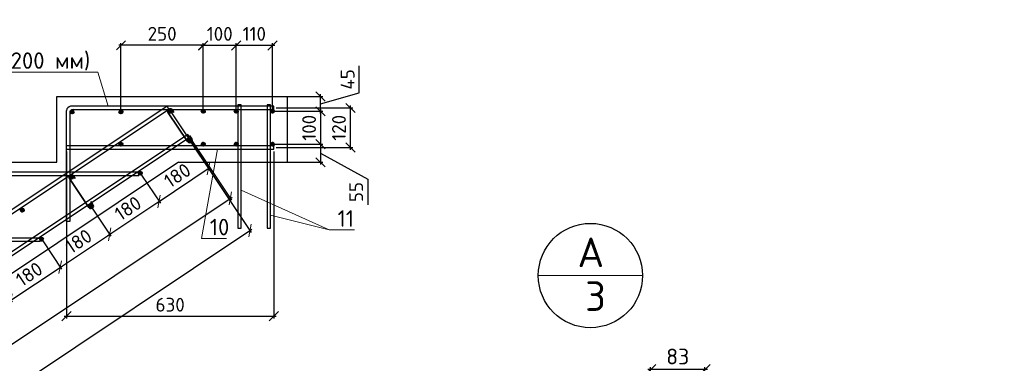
# Model space of a CAD drawing. Header units: millimetres. Extents: x 125896 to 2572636, y -120305 to 130347.
# Tile 31 of 256: x 318462 to 333416, y -102654 to -97436. Entities that reach past the tile are written whole.
import ezdxf

# ---------------------------------------------------------------- set-up
doc = ezdxf.new("R2010")
doc.units = ezdxf.units.MM
doc.linetypes.add('CENTER', pattern=[2, 1.25, -0.25, 0.25, -0.25])
for name, color, linetype, lineweight in [('Арматура', 152, 'Continuous', 40), ('ОСИ', 7, 'CENTER', 15), ('Основная 0.35', 200, 'Continuous', 35), ('Столовая Двери и окна', 7, 'Continuous', 15)]:
    doc.layers.add(name, color=color, linetype=linetype, lineweight=lineweight)
doc.layers.add('СПДС_Оси', color=7, linetype='Continuous')
doc.layers.add('Столовая - обозначения', color=7, linetype='Continuous')
doc.styles.get("Standard").update_dxf_attribs({"font": 'isocpeur.ttf'})
doc.styles.add('ГОСТ', font='isocpeur.ttf')
doc.dimstyles.new('Осевые', dxfattribs={"dimscale": 0.7, "dimtxt": 450, "dimasz": 400, "dimexe": 100, "dimexo": 100, "dimgap": 100, "dimtad": 1, "dimdec": 0, "dimzin": 0, "dimdsep": 46, "dimtxsty": 'Standard', "dimblk": 'OBLIQUE', "dimcen": 9, "dimdle": 100, "dimazin": 0, "dimtm": 1e-09, "dimtfac": 1, "dimtdec": 0, "dimtofl": 0, "dimtmove": 0, "dimatfit": 3, "dimfxl": 1, "dimtolj": 1, "dimtzin": 0, "dimarcsym": 0})

# ---------------------------------------------------------------- blocks, each defined once
blk = doc.blocks.new('_OBLIQUE')
at = {"color": 0, "linetype": 'ByBlock'}
blk.add_line((-0.5, -0.5), (0.5, 0.5), dxfattribs=at)
blk = doc.blocks.new('*D901')
at = {"layer": 'Defpoints', "color": 0, "linetype": 'ByBlock', "lineweight": 20, "ltscale": 13, "transparency": 16777216}
for p in [(321041, -99220, -900), (321661, -100149), (299149, -113814, -900)]:
    blk.add_point(p, dxfattribs=at)
at = {"layer": 'ОСИ', "color": 0, "linetype": 'ByBlock', "lineweight": -2, "ltscale": 13, "transparency": 16777216}
for p, q in [((321060, -99249), (321680, -100178)), ((299740, -114763), (321690, -100130)), ((299169, -113843), (299789, -114773))]:
    blk.add_line(p, q, dxfattribs=at)
at = {"layer": 'ОСИ', "color": 0, "linetype": 'ByBlock', "lineweight": -2, "ltscale": 13, "transparency": 16777216, "xscale": 140, "yscale": 140, "zscale": 140}
for p, rotation in [((321661, -100149), 33.69006752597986), ((299769, -114743), 213.6900675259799)]:
    blk.add_blockref('_OBLIQUE', p, dxfattribs=dict(at, rotation=rotation))
at = {"layer": 'ОСИ', "color": 0, "linetype": 'ByBlock', "ltscale": 13, "transparency": 16777216, "insert": (310618, -107301), "char_height": 210, "attachment_point": 5, "rotation": 33.6901}
blk.add_mtext('\\A1;5262', dxfattribs=at)
blk = doc.blocks.new('*D902')
at = {"layer": 'Defpoints', "color": 0, "linetype": 'ByBlock', "lineweight": 20, "ltscale": 13, "transparency": 16777216}
for p in [(320728, -98793, -996), (321959, -100638), (298171, -113831, -996)]:
    blk.add_point(p, dxfattribs=at)
at = {"layer": 'ОСИ', "color": 0, "linetype": 'ByBlock', "lineweight": -2, "ltscale": 13, "transparency": 16777216}
for p, q in [((320748, -98822), (321978, -100667)), ((299373, -115696), (321988, -100619)), ((298191, -113860), (299421, -115705))]:
    blk.add_line(p, q, dxfattribs=at)
at = {"layer": 'ОСИ', "color": 0, "linetype": 'ByBlock', "lineweight": -2, "ltscale": 13, "transparency": 16777216, "xscale": 140, "yscale": 140, "zscale": 140}
for p, rotation in [((321959, -100638), 33.69006752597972), ((299402, -115676), 213.6900675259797)]:
    blk.add_blockref('_OBLIQUE', p, dxfattribs=dict(at, rotation=rotation))
at = {"layer": 'ОСИ', "color": 0, "linetype": 'ByBlock', "ltscale": 13, "transparency": 16777216, "insert": (310583, -108012), "char_height": 210, "attachment_point": 5, "rotation": 33.6901}
blk.add_mtext('\\A1;5422', dxfattribs=at)
blk = doc.blocks.new('*D872')
at = {"layer": 'Defpoints', "color": 0, "linetype": 'ByBlock', "lineweight": 20, "ltscale": 13, "transparency": 16777216}
for p in [(318793, -100767, 96), (319078, -101195), (318043, -101267, 96)]:
    blk.add_point(p, dxfattribs=at)
at = {"layer": 'ОСИ', "color": 0, "linetype": 'ByBlock', "lineweight": -2, "ltscale": 13, "transparency": 16777216}
for p, q in [((318812, -100796), (319098, -101224)), ((318299, -101715), (319107, -101176)), ((318062, -101296), (318348, -101724))]:
    blk.add_line(p, q, dxfattribs=at)
at = {"layer": 'ОСИ', "color": 0, "linetype": 'ByBlock', "lineweight": -2, "ltscale": 13, "transparency": 16777216, "xscale": 140, "yscale": 140, "zscale": 140}
for p, rotation in [((319078, -101195), 33.69006752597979), ((318328, -101695), 213.6900675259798)]:
    blk.add_blockref('_OBLIQUE', p, dxfattribs=dict(at, rotation=rotation))
at = {"layer": 'ОСИ', "color": 0, "linetype": 'ByBlock', "ltscale": 13, "transparency": 16777216, "insert": (318606, -101300), "char_height": 210, "attachment_point": 5, "rotation": 33.6901}
blk.add_mtext('\\A1;180', dxfattribs=at)
blk = doc.blocks.new('*D873')
at = {"layer": 'Defpoints', "color": 0, "linetype": 'ByBlock', "lineweight": 20, "ltscale": 13, "transparency": 16777216}
for p in [(319543, -100267, 96), (318793, -100767, 96), (319828, -100695)]:
    blk.add_point(p, dxfattribs=at)
at = {"layer": 'ОСИ', "color": 0, "linetype": 'ByBlock', "lineweight": -2, "ltscale": 13, "transparency": 16777216}
for p, q in [((319562, -100296), (319848, -100724)), ((319049, -101215), (319857, -100676)), ((318812, -100796), (319098, -101224))]:
    blk.add_line(p, q, dxfattribs=at)
at = {"layer": 'ОСИ', "color": 0, "linetype": 'ByBlock', "lineweight": -2, "ltscale": 13, "transparency": 16777216, "xscale": 140, "yscale": 140, "zscale": 140}
for p, rotation in [((319828, -100695), 33.69006752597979), ((319078, -101195), 213.6900675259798)]:
    blk.add_blockref('_OBLIQUE', p, dxfattribs=dict(at, rotation=rotation))
at = {"layer": 'ОСИ', "color": 0, "linetype": 'ByBlock', "ltscale": 13, "transparency": 16777216, "insert": (319356, -100800), "char_height": 210, "attachment_point": 5, "rotation": 33.6901}
blk.add_mtext('\\A1;180', dxfattribs=at)
blk = doc.blocks.new('*D874')
at = {"layer": 'Defpoints', "color": 0, "linetype": 'ByBlock', "lineweight": 20, "ltscale": 13, "transparency": 16777216}
for p in [(320293, -99767, 96), (320578, -100195), (319543, -100267, 96)]:
    blk.add_point(p, dxfattribs=at)
at = {"layer": 'ОСИ', "color": 0, "linetype": 'ByBlock', "lineweight": -2, "ltscale": 13, "transparency": 16777216}
for p, q in [((320312, -99796), (320598, -100224)), ((319799, -100715), (320607, -100176)), ((319562, -100296), (319848, -100724))]:
    blk.add_line(p, q, dxfattribs=at)
at = {"layer": 'ОСИ', "color": 0, "linetype": 'ByBlock', "lineweight": -2, "ltscale": 13, "transparency": 16777216, "xscale": 140, "yscale": 140, "zscale": 140}
for p, rotation in [((320578, -100195), 33.69006752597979), ((319828, -100695), 213.6900675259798)]:
    blk.add_blockref('_OBLIQUE', p, dxfattribs=dict(at, rotation=rotation))
at = {"layer": 'ОСИ', "color": 0, "linetype": 'ByBlock', "ltscale": 13, "transparency": 16777216, "insert": (320106, -100300), "char_height": 210, "attachment_point": 5, "rotation": 33.6901}
blk.add_mtext('\\A1;180', dxfattribs=at)
blk = doc.blocks.new('*D875')
at = {"layer": 'Defpoints', "color": 0, "linetype": 'ByBlock', "lineweight": 20, "ltscale": 13, "transparency": 16777216}
for p in [(321043, -99267, 96), (321328, -99695), (320293, -99767, 96)]:
    blk.add_point(p, dxfattribs=at)
at = {"layer": 'ОСИ', "color": 0, "linetype": 'ByBlock', "lineweight": -2, "ltscale": 13, "transparency": 16777216}
for p, q in [((321062, -99296), (321348, -99724)), ((320549, -100215), (321357, -99676)), ((320312, -99796), (320598, -100224))]:
    blk.add_line(p, q, dxfattribs=at)
at = {"layer": 'ОСИ', "color": 0, "linetype": 'ByBlock', "lineweight": -2, "ltscale": 13, "transparency": 16777216, "xscale": 140, "yscale": 140, "zscale": 140}
for p, rotation in [((321328, -99695), 33.69006752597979), ((320578, -100195), 213.6900675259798)]:
    blk.add_blockref('_OBLIQUE', p, dxfattribs=dict(at, rotation=rotation))
at = {"layer": 'ОСИ', "color": 0, "linetype": 'ByBlock', "ltscale": 13, "transparency": 16777216, "insert": (320856, -99800), "char_height": 210, "attachment_point": 5, "rotation": 33.6901}
blk.add_mtext('\\A1;180', dxfattribs=at)
blk = doc.blocks.new('*D891')
at = {"layer": 'Defpoints', "color": 0, "linetype": 'ByBlock', "lineweight": 20, "ltscale": 13, "transparency": 16777216}
for p in [(322300, -98827), (322300, -99327), (323032, -99327)]:
    blk.add_point(p, dxfattribs=at)
at = {"layer": 'ОСИ', "color": 0, "linetype": 'ByBlock', "lineweight": -2, "ltscale": 13, "transparency": 16777216}
for p, q in [((322335, -98827), (323067, -98827)), ((323032, -98792), (323032, -99362)), ((322335, -99327), (323067, -99327))]:
    blk.add_line(p, q, dxfattribs=at)
at = {"layer": 'ОСИ', "color": 0, "linetype": 'ByBlock', "lineweight": -2, "ltscale": 13, "transparency": 16777216, "xscale": 140, "yscale": 140, "zscale": 140}
for p, rotation in [((323032, -98827), 90), ((323032, -99327), 270)]:
    blk.add_blockref('_OBLIQUE', p, dxfattribs=dict(at, rotation=rotation))
at = {"layer": 'ОСИ', "color": 0, "linetype": 'ByBlock', "ltscale": 13, "transparency": 16777216, "insert": (322857, -99077), "char_height": 210, "attachment_point": 5, "rotation": 90}
blk.add_mtext('\\A1;100', dxfattribs=at)
blk = doc.blocks.new('*D847')
at = {"layer": 'Defpoints', "color": 0, "linetype": 'ByBlock', "lineweight": 20, "ltscale": 13, "transparency": 16777216}
for p in [(322300, -98601), (323032, -98601), (322300, -98827)]:
    blk.add_point(p, dxfattribs=at)
at = {"layer": 'ОСИ', "color": 0, "linetype": 'ByBlock', "lineweight": -2, "ltscale": 13, "transparency": 16777216}
for p, q in [((323617, -98548), (323617, -98135)), ((323032, -98714), (323617, -98548)), ((322335, -98601), (323067, -98601)), ((323032, -98862), (323032, -98566)), ((322335, -98827), (323067, -98827))]:
    blk.add_line(p, q, dxfattribs=at)
at = {"layer": 'ОСИ', "color": 0, "linetype": 'ByBlock', "lineweight": -2, "ltscale": 13, "transparency": 16777216, "xscale": 140, "yscale": 140, "zscale": 140}
for p, rotation in [((323032, -98601), 90), ((323032, -98827), 270)]:
    blk.add_blockref('_OBLIQUE', p, dxfattribs=dict(at, rotation=rotation))
at = {"layer": 'ОСИ', "color": 0, "linetype": 'ByBlock', "ltscale": 13, "transparency": 16777216, "insert": (323442, -98342), "char_height": 210, "attachment_point": 5, "rotation": 90}
blk.add_mtext('\\A1;45', dxfattribs=at)
blk = doc.blocks.new('*D848')
at = {"layer": 'Defpoints', "color": 0, "linetype": 'ByBlock', "lineweight": 20, "ltscale": 13, "transparency": 16777216}
for p in [(322300, -99327), (322300, -99601), (323032, -99601)]:
    blk.add_point(p, dxfattribs=at)
at = {"layer": 'ОСИ', "color": 0, "linetype": 'ByBlock', "lineweight": -2, "ltscale": 13, "transparency": 16777216}
for p, q in [((323032, -99292), (323032, -99636)), ((322335, -99327), (323067, -99327)), ((323032, -99464), (323747, -99857)), ((322335, -99601), (323067, -99601)), ((323747, -99857), (323747, -100249))]:
    blk.add_line(p, q, dxfattribs=at)
at = {"layer": 'ОСИ', "color": 0, "linetype": 'ByBlock', "lineweight": -2, "ltscale": 13, "transparency": 16777216, "xscale": 140, "yscale": 140, "zscale": 140}
for p, rotation in [((323032, -99327), 90), ((323032, -99601), 270)]:
    blk.add_blockref('_OBLIQUE', p, dxfattribs=dict(at, rotation=rotation))
at = {"layer": 'ОСИ', "color": 0, "linetype": 'ByBlock', "ltscale": 13, "transparency": 16777216, "insert": (323572, -100053), "char_height": 210, "attachment_point": 5, "rotation": 90}
blk.add_mtext('\\A1;55', dxfattribs=at)
blk = doc.blocks.new('*D892')
at = {"layer": 'Defpoints', "color": 0, "linetype": 'ByBlock', "lineweight": 20, "ltscale": 13, "transparency": 16777216}
for p in [(322324, -98776), (323486, -98776), (322321, -99377)]:
    blk.add_point(p, dxfattribs=at)
at = {"layer": 'ОСИ', "color": 0, "linetype": 'ByBlock', "lineweight": -2, "ltscale": 13, "transparency": 16777216}
for p, q in [((322359, -98776), (323521, -98776)), ((323486, -99412), (323486, -98741)), ((322356, -99377), (323521, -99377))]:
    blk.add_line(p, q, dxfattribs=at)
at = {"layer": 'ОСИ', "color": 0, "linetype": 'ByBlock', "lineweight": -2, "ltscale": 13, "transparency": 16777216, "xscale": 140, "yscale": 140, "zscale": 140}
for p, rotation in [((323486, -98776), 90), ((323486, -99377), 270)]:
    blk.add_blockref('_OBLIQUE', p, dxfattribs=dict(at, rotation=rotation))
at = {"layer": 'ОСИ', "color": 0, "linetype": 'ByBlock', "ltscale": 13, "transparency": 16777216, "insert": (323311, -99077), "char_height": 210, "attachment_point": 5, "rotation": 90}
blk.add_mtext('\\A1;120', dxfattribs=at)
blk = doc.blocks.new('*D893')
at = {"layer": 'Defpoints', "color": 0, "linetype": 'ByBlock', "lineweight": 20, "ltscale": 13, "transparency": 16777216}
for p in [(321750, -97826), (321750, -98827), (322300, -98827)]:
    blk.add_point(p, dxfattribs=at)
at = {"layer": 'ОСИ', "color": 0, "linetype": 'ByBlock', "lineweight": -2, "ltscale": 13, "transparency": 16777216}
for p, q in [((321750, -98792), (321750, -97791)), ((322300, -98792), (322300, -97791)), ((322335, -97826), (321715, -97826))]:
    blk.add_line(p, q, dxfattribs=at)
at = {"layer": 'ОСИ', "color": 0, "linetype": 'ByBlock', "lineweight": -2, "ltscale": 13, "transparency": 16777216, "xscale": 140, "yscale": 140, "zscale": 140, "rotation": 180}
blk.add_blockref('_OBLIQUE', (321750, -97826), dxfattribs=at)
at = {"layer": 'ОСИ', "color": 0, "linetype": 'ByBlock', "lineweight": -2, "ltscale": 13, "transparency": 16777216, "xscale": 140, "yscale": 140, "zscale": 140}
blk.add_blockref('_OBLIQUE', (322300, -97826), dxfattribs=at)
at = {"layer": 'ОСИ', "color": 0, "linetype": 'ByBlock', "ltscale": 13, "transparency": 16777216, "insert": (322025, -97651), "char_height": 210, "attachment_point": 5}
blk.add_mtext('\\A1;110', dxfattribs=at)
blk = doc.blocks.new('*D894')
at = {"layer": 'Defpoints', "color": 0, "linetype": 'ByBlock', "lineweight": 20, "ltscale": 13, "transparency": 16777216}
for p in [(321250, -97826), (321250, -98827), (321750, -98827)]:
    blk.add_point(p, dxfattribs=at)
at = {"layer": 'ОСИ', "color": 0, "linetype": 'ByBlock', "lineweight": -2, "ltscale": 13, "transparency": 16777216}
for p, q in [((321250, -98792), (321250, -97791)), ((321750, -98792), (321750, -97791)), ((321785, -97826), (321215, -97826))]:
    blk.add_line(p, q, dxfattribs=at)
at = {"layer": 'ОСИ', "color": 0, "linetype": 'ByBlock', "lineweight": -2, "ltscale": 13, "transparency": 16777216, "xscale": 140, "yscale": 140, "zscale": 140, "rotation": 180}
blk.add_blockref('_OBLIQUE', (321250, -97826), dxfattribs=at)
at = {"layer": 'ОСИ', "color": 0, "linetype": 'ByBlock', "lineweight": -2, "ltscale": 13, "transparency": 16777216, "xscale": 140, "yscale": 140, "zscale": 140}
blk.add_blockref('_OBLIQUE', (321750, -97826), dxfattribs=at)
at = {"layer": 'ОСИ', "color": 0, "linetype": 'ByBlock', "ltscale": 13, "transparency": 16777216, "insert": (321500, -97651), "char_height": 210, "attachment_point": 5}
blk.add_mtext('\\A1;100', dxfattribs=at)
blk = doc.blocks.new('*D849')
at = {"layer": 'Defpoints', "color": 0, "linetype": 'ByBlock', "lineweight": 20, "ltscale": 13, "transparency": 16777216}
for p in [(320000, -97825), (320000, -98836), (321250, -98827)]:
    blk.add_point(p, dxfattribs=at)
at = {"layer": 'ОСИ', "color": 0, "linetype": 'ByBlock', "lineweight": -2, "ltscale": 13, "transparency": 16777216}
for p, q in [((320000, -98801), (320000, -97790)), ((321250, -98792), (321250, -97790)), ((321285, -97825), (319965, -97825))]:
    blk.add_line(p, q, dxfattribs=at)
at = {"layer": 'ОСИ', "color": 0, "linetype": 'ByBlock', "lineweight": -2, "ltscale": 13, "transparency": 16777216, "xscale": 140, "yscale": 140, "zscale": 140, "rotation": 180}
blk.add_blockref('_OBLIQUE', (320000, -97825), dxfattribs=at)
at = {"layer": 'ОСИ', "color": 0, "linetype": 'ByBlock', "lineweight": -2, "ltscale": 13, "transparency": 16777216, "xscale": 140, "yscale": 140, "zscale": 140}
blk.add_blockref('_OBLIQUE', (321250, -97825), dxfattribs=at)
at = {"layer": 'ОСИ', "color": 0, "linetype": 'ByBlock', "ltscale": 13, "transparency": 16777216, "insert": (320625, -97650), "char_height": 210, "attachment_point": 5}
blk.add_mtext('\\A1;250', dxfattribs=at)
blk = doc.blocks.new('*D895')
at = {"layer": 'Defpoints', "color": 0, "linetype": 'ByBlock', "lineweight": 20, "ltscale": 13, "transparency": 16777216}
for p in [(319174, -99402), (322321, -99402), (322321, -101939)]:
    blk.add_point(p, dxfattribs=at)
at = {"layer": 'ОСИ', "color": 0, "linetype": 'ByBlock', "lineweight": -2, "ltscale": 13, "transparency": 16777216}
for p, q in [((319174, -99437), (319174, -101974)), ((322321, -99437), (322321, -101974)), ((319139, -101939), (322356, -101939))]:
    blk.add_line(p, q, dxfattribs=at)
at = {"layer": 'ОСИ', "color": 0, "linetype": 'ByBlock', "lineweight": -2, "ltscale": 13, "transparency": 16777216, "xscale": 140, "yscale": 140, "zscale": 140, "rotation": 180}
blk.add_blockref('_OBLIQUE', (319174, -101939), dxfattribs=at)
at = {"layer": 'ОСИ', "color": 0, "linetype": 'ByBlock', "lineweight": -2, "ltscale": 13, "transparency": 16777216, "xscale": 140, "yscale": 140, "zscale": 140}
blk.add_blockref('_OBLIQUE', (322321, -101939), dxfattribs=at)
at = {"layer": 'ОСИ', "color": 0, "linetype": 'ByBlock', "ltscale": 13, "transparency": 16777216, "insert": (320747, -101764), "char_height": 210, "attachment_point": 5}
blk.add_mtext('\\A1;630', dxfattribs=at)
blk = doc.blocks.new('*D920')
at = {"layer": 'Defpoints', "color": 0, "linetype": 'ByBlock', "lineweight": 20, "ltscale": 13, "transparency": 16777216}
for p in [(328044, -102750), (328044, -103598), (328869, -103598, 3600)]:
    blk.add_point(p, dxfattribs=at)
at = {"layer": 'ОСИ', "color": 0, "linetype": 'ByBlock', "lineweight": -2, "ltscale": 13, "transparency": 16777216}
for p, q in [((328044, -103558), (328044, -102710)), ((328869, -103558), (328869, -102710)), ((328909, -102750), (328004, -102750))]:
    blk.add_line(p, q, dxfattribs=at)
at = {"layer": 'ОСИ', "color": 0, "linetype": 'ByBlock', "lineweight": -2, "ltscale": 13, "transparency": 16777216, "xscale": 160, "yscale": 160, "zscale": 160, "rotation": 180}
blk.add_blockref('_OBLIQUE', (328044, -102750), dxfattribs=at)
at = {"layer": 'ОСИ', "color": 0, "linetype": 'ByBlock', "lineweight": -2, "ltscale": 13, "transparency": 16777216, "xscale": 160, "yscale": 160, "zscale": 160}
blk.add_blockref('_OBLIQUE', (328869, -102750), dxfattribs=at)
at = {"layer": 'ОСИ', "color": 0, "linetype": 'ByBlock', "ltscale": 13, "transparency": 16777216, "insert": (328456, -102550), "char_height": 240, "attachment_point": 5}
blk.add_mtext('\\A1;83', dxfattribs=at)

msp = doc.modelspace()

# ---------------------------------------------------------------- hatches: boundary and pattern name
at = {"layer": 'Арматура'}
h = msp.add_hatch(color=256, dxfattribs=at)
edge = h.paths.add_edge_path()
edge.add_arc((319258.6, -98836.3), 25, 0, 360)
h = msp.add_hatch(color=256, dxfattribs=at)
edge = h.paths.add_edge_path()
edge.add_arc((319999.8, -98836.3), 25, 0, 360)
h = msp.add_hatch(color=256, dxfattribs=at)
edge = h.paths.add_edge_path()
edge.add_arc((320749.8, -98827.5), 25, 0, 360)
h = msp.add_hatch(color=256, dxfattribs=at)
edge = h.paths.add_edge_path()
edge.add_arc((321249.8, -98827.5), 25, 0, 360)
h = msp.add_hatch(color=256, dxfattribs=at)
edge = h.paths.add_edge_path()
edge.add_arc((321749.8, -98827.5), 25, 0, 360)
h = msp.add_hatch(color=256, dxfattribs=at)
edge = h.paths.add_edge_path()
edge.add_arc((322299.8, -98827.5), 25, 0, 360)
h = msp.add_hatch(color=256, dxfattribs=at)
edge = h.paths.add_edge_path()
edge.add_arc((321042.9, -99267.1), 25, 0, 360)
h = msp.add_hatch(color=256, dxfattribs=at)
edge = h.paths.add_edge_path()
edge.add_arc((319999.8, -99327.5), 25, 0, 360)
h = msp.add_hatch(color=256, dxfattribs=at)
edge = h.paths.add_edge_path()
edge.add_arc((321249.8, -99327.5), 25, 0, 360)
h = msp.add_hatch(color=256, dxfattribs=at)
edge = h.paths.add_edge_path()
edge.add_arc((321749.8, -99327.5), 25, 0, 360)
h = msp.add_hatch(color=256, dxfattribs=at)
edge = h.paths.add_edge_path()
edge.add_arc((322299.8, -99327.5), 25, 0, 360)
h = msp.add_hatch(color=256, dxfattribs=at)
edge = h.paths.add_edge_path()
edge.add_arc((320292.9, -99767.1), 25, 0, 360)
h = msp.add_hatch(color=256, dxfattribs=at)
edge = h.paths.add_edge_path()
edge.add_arc((319249.8, -99827.5), 25, 0, 360)
h = msp.add_hatch(color=256, dxfattribs=at)
edge = h.paths.add_edge_path()
edge.add_arc((318499.8, -100327.5), 25, 0, 360)
h = msp.add_hatch(color=256, dxfattribs=at)
edge = h.paths.add_edge_path()
edge.add_arc((319542.9, -100267.1), 25, 0, 360)
h = msp.add_hatch(color=256, dxfattribs=at)
edge = h.paths.add_edge_path()
edge.add_arc((318792.9, -100767.1), 25, 0, 360)

# ---------------------------------------------------------------- linework, layer by layer
for centre in [(319258.6, -98836.3), (319999.8, -98836.3), (320749.8, -98827.5), (321249.8, -98827.5), (321749.8, -98827.5), (322299.8, -98827.5), (321042.9, -99267.1, 95.9), (319999.8, -99327.5), (321249.8, -99327.5), (321749.8, -99327.5), (322299.8, -99327.5), (320292.9, -99767.1, 95.9), (319249.8, -99827.5), (318499.8, -100327.5), (319542.9, -100267.1, 95.9), (318792.9, -100767.1, 95.9)]:
    msp.add_circle(centre, 25, dxfattribs=at)
at = {"layer": 'Основная 0.35'}
for p, q in [((321011.2, -99287.2, 95.9), (320718.1, -98847.6)), ((320781.4, -98807.4), (320805.2, -98844.9)), ((321074.5, -99247, 95.9), (321041.2, -99194.5, 95.9)), ((319511.2, -100287.2, 95.9), (319218.1, -99847.6)), ((319281.4, -99807.4), (319305.2, -99844.9)), ((319574.5, -100247, 95.9), (319541.2, -100194.5, 95.9))]:
    msp.add_line(p, q, dxfattribs=at)
for centre, start, end in [((320749.8, -98827.5), 32.40892, 212.40892), ((321042.9, -99267.1, 95.9), 212.40892, 32.40892), ((319249.8, -99827.5), 32.40892, 212.40892), ((319542.9, -100267.1, 95.9), 212.40892, 32.40892)]:
    msp.add_arc(centre, 37.5, start, end, dxfattribs=at)
at = {"layer": 'СПДС_Оси', "linetype": 'Continuous', "lineweight": 25, "ltscale": 150}
msp.add_circle((327130.2, -101320.8), 792.1, dxfattribs=at)
at = {"layer": 'Столовая Двери и окна', "color": 18, "lineweight": 20, "true_color": 0x000000}
for p, q in [((317040.7, -98230.1), (319648.3, -98230.1)), ((319805, -98751.3), (319648.3, -98230.1)), ((321220.9, -100757.7), (321463.8, -99402.5)), ((321823.6, -100023.9), (323161.1, -100627.7)), ((322272.5, -100402.1), (323161.1, -100627.7)), ((323161.1, -100627.7), (323544.8, -100627.7)), ((321220.9, -100757.7), (321604.7, -100757.7)), ((326338.1, -101320.8), (327922.3, -101320.8))]:
    msp.add_line(p, q, dxfattribs=at)
at = {"layer": 'Столовая Двери и окна', "color": 18, "lineweight": 30, "true_color": 0x000000}
for p, q in [((322523.6, -98601.3), (322523.6, -99601.3)), ((320873.6, -99601.3, -1170), (299273.6, -114001.3, -900)), ((320873.6, -99601.3, -1170), (322523.6, -99601.3))]:
    msp.add_line(p, q, dxfattribs=at)
msp.add_lwpolyline([(317523.6, -99601.3), (319023.6, -99601.3), (319023.6, -98601.3), (320523.6, -98601.3), (320523.6, -98601.3), (322523.6, -98601.3)], dxfattribs=at)
at = {"layer": 'Столовая Двери и окна', "color": 146, "lineweight": 30, "true_color": 0x105689}
for points, elevation in [([(320728.2, -98792.8), (320700.5, -98751.2), (298143.6, -113789.1), (298171.3, -113830.7)], -995.9), ([(321040.7, -99219.5), (321013, -99177.9), (299121.7, -113772.1), (299149.5, -113813.7)], -900)]:
    msp.add_lwpolyline(points, close=True, dxfattribs=dict(at, elevation=elevation))
for points in [[(319223.6, -98843.3), (319223.6, -100501.3), (319173.6, -100501.3), (319173.6, -98813.7)], [(319268.1, -98801.3), (322323.6, -98801.3), (322323.6, -98751.3), (319233.7, -98751.3), (319233.7, -98751.3), (319233.7, -98751.3)], [(319173.6, -99402.5), (322321.2, -99402.5), (322321.2, -99352.5), (319173.6, -99352.5)], [(317768.1, -99801.3), (320273.6, -99801.3), (320273.6, -99751.3), (317733.7, -99751.3), (317733.7, -99751.3), (317733.7, -99751.3)], [(316268.1, -100801.3), (318773.6, -100801.3), (318773.6, -100751.3), (316233.7, -100751.3), (316233.7, -100751.3), (316233.7, -100751.3)]]:
    msp.add_lwpolyline(points, dxfattribs=at)
at = {"layer": 'Столовая Двери и окна', "color": 5, "lineweight": 30}
for points in [[(321823.6, -98726.3), (321773.6, -98726.3), (321773.6, -100601.3), (321823.6, -100601.3)], [(322272.5, -98726.3), (322222.5, -98726.3), (322222.5, -100601.3), (322272.5, -100601.3)]]:
    msp.add_lwpolyline(points, close=True, dxfattribs=at)
at = {"layer": 'Столовая Двери и окна', "color": 146, "lineweight": 30, "true_color": 0x105689}
for centre, radius, start, end in [((319242.1, -98819.6), 68.8, 97.03929, 175.07833), ((319269.7, -98847.5), 46.3, 86.19482, 184.74031)]:
    msp.add_arc(centre, radius, start, end, dxfattribs=at)

# ---------------------------------------------------------------- texts
at = {"insert": (226281.3, -87218.1), "char_height": 250, "attachment_point": 1, "style": 'ГОСТ'}
msp.add_mtext_dynamic_manual_height_columns('\\A1;\\pi9384.38;{\\H1.5152x;\\P\\pi1250;Общие указания\\P\\pi250;}1.^IРабочая документация разработана в соответствии с заданием на проектирование, требованиями действующих технических регламентов, стандартов, сводов правил и других документов, содержащих установленные требования.\\P2.^IРабочая документация выполнена в соответствии со следующими нормативными и техническими документами:\\P-^IСП 20.13330.2016 "Нагрузки и Воздействия";\\P-^IСП 63.13330.2012 "Бетонные и железобетонные конструкции. Основные положения";\\P-^IСП 22.13330.2016 "Основания зданий и сооружений";\\P-^IСП 45.13330.2012 "Земляные сооружения, основания и фундаменты".\\P3.   За относительную отметку 0,000 принята отметка чистого пола первого этажа.\\P4.^IПеречень видов работ, для которых необходимо составлять акты освидетельствования скрытых работ:\\P-^Iармирование конструкций;\\P-^Iосвидетельствование опалубки перед бетонированием;\\P-^Iвыполнение сварочных работ;\\P-^Iотбор контрольных проб бетона;\\P-^Iсоответствие законченных железобетонных конструкций проекту с отображением качества работ;\\P-^Iустройство монолитных конструкций, выполняемых в зимнее время;  \\P\\pi0;  -    устройство гидроизоляции;\\P\\pi250;-^Iуплотнение грунтов и обратную засыпку.\\PЗапрещается выполнение последующих работ при отсутствии актов освидетельствования предшествующих скрытых работ во всех случаях.\\P\\pi0;        5. Проект рассчитан на производство работ в период положительных температур. В случае выполнения работ при отрицательных температурах необходимо выполнять требования СНиП часть 3 по производству работ и ППР.\\P        6. При минимальной температуре воздуха до минус 15°С допускается: выдерживание бетона в конструкции методом термоса, при предварительном разогреве бетонной смеси, форсированный электроразогрев бетона в конструкции с повторным уплотнением.\\P\\pi250;При минимальной температуре воздуха до минус 25°С допускается: обогрев бетона в греющей опалубке с помощью низкотемпературных электронагревателей, электродный сквозной прогрев бетона, электрообогрев с помощью греющего провода.\\P\\pi0;7. При отрицательной температуре воздуха уплотнение грунта обратной засыпки в траншеях должно \\Pосуществляться до достижения коэффициента уплотнения 0,98. \\PВремя уплотнения грунта в зависимости от температуры воздуха: \\P\\pi250;-^Iпри t{\\H0.7x;\\So^ ;}-5, 90-120 минут; при t{\\H0.7x;\\So^ ;\\H1.42857x;-10, 60-90 минут; }при t{\\H0.7x;\\So^ ;\\H1.42857x;-20, 40-60 минут; }при t{\\H0.7x;\\So^ ;\\H1.42857x;-30, 20-30 минут;\\P\\pi0;Работы по выполнению насыпей и обратных засыпок при отрицательных температурах должны производить с учетом следующих требований:\\P\\pi250;-^Iподготовку поверхности (основания) насыпи и обратных засыпок следует выполнять с полным удалением снега, льда, промерзшего слоя слабого и пучинистого грунта на всю его глубину;\\P-^Iотсыпку в насыпь и обратные засыпки грунтов необходимо производить при их природной влажности и в талом состоянии с содержанием комьев мерзлого грунта, не превышающим требований, приведенных в приложении М СП 45.13330.2017. Свод правил. Земляные сооружения, основания и фундаменты., и, как правило, на не промерзшие ранее отсыпанные и уплотненные слои. В отдельных случаях при согласовании с автором проекта допускается грунты отсыпать на непучинистые грунты, промерзшие на глубину не более 15 см;\\P-^Iпри пониженной влажности отсыпанных грунтов для их уплотнения следует применять более тяжелое грунтоуплотняющее оборудование; \\P-^Iработы по отсыпке и уплотнению каждого слоя должны выполнять в течение одной рабочей смены; - при выполнении насыпей из глинистых грунтов при обильном снеговыпадении все работы должны быть прекращены; - перерывы в работах по выполнению насыпей и обратных засыпок допускаются только при условиях, что за время перерыва глубина промерзания ранее уплотненных пучинистых грунтов не превысит 15 см или на время перерыва ранее уплотненные грунты утепляются специальными средствами (например, маловлажным рыхлым грунтом, который в последующем удаляется); - все работы по отсыпке грунтов и их уплотнению выполняют с повышенной интенсивностью.}', width=20474.372, gutter_width=5800, heights=[24436.9], dxfattribs=at)
at = {"layer": 'СПДС_Оси', "linetype": 'Continuous', "lineweight": 25, "ltscale": 150, "char_height": 450, "width": 393.421, "attachment_point": 1}
for s, insert in [('А', (326934, -100743)), ('3', (327049, -101409))]:
    msp.add_mtext(s, dxfattribs=dict(at, insert=insert))
at = {"layer": 'Столовая - обозначения', "lineweight": 25}
for s, p in [('8 (шаг 200 мм)', (317168.9, -98181.7)), ('11', (323289.3, -100579.4)), ('10', (321349.1, -100709.4))]:
    msp.add_text(s, height=250, dxfattribs=at).set_placement(p)

# ---------------------------------------------------------------- dimensions: what is measured, and where the dimension line sits
at = {"layer": 'ОСИ', "linetype": 'ByBlock', "ltscale": 13}
for base, p1, p2, override, picture, middle in [((319999.8, -97825.3), (321249.8, -98827.5), (319999.8, -98836.3), {"dimtxt": 300, "dimasz": 200, "dimexe": 50, "dimexo": 50, "dimlfac": 0.2, "dimdle": 50, "dimtmove": 1}, '*D849', (320624.8, -97650.3)), ((321249.8, -97825.5), (321749.8, -98827.5), (321249.8, -98827.5), {"dimtxt": 300, "dimasz": 200, "dimexe": 50, "dimexo": 50, "dimlfac": 0.2, "dimdle": 50, "dimtmove": 1}, '*D894', (321499.8, -97650.5)), ((321749.8, -97825.5), (322299.8, -98827.5), (321749.8, -98827.5), {"dimtxt": 300, "dimasz": 200, "dimexe": 50, "dimexo": 50, "dimlfac": 0.2, "dimdle": 50, "dimtmove": 1}, '*D893', (322024.8, -97650.5)), ((322321.2, -101938.8), (319173.6, -99402.5), (322321.2, -99402.5), {"dimtxt": 300, "dimasz": 200, "dimexe": 50, "dimexo": 50, "dimlfac": 0.2, "dimdle": 50, "dimtmove": 1}, '*D895', (320747.4, -101763.8)), ((328043.7738247, -102749.7553177), (328868.7738247, -103598.2761485, 3599.99997), (328043.7738247, -103598.2761485), {"dimscale": 0.8, "dimtxt": 300, "dimasz": 200, "dimexe": 50, "dimexo": 50, "dimlfac": 0.1, "dimdle": 50, "dimtmove": 1}, '*D920', (328456.2738247, -102549.7553177))]:
    dim = msp.add_linear_dim(base=base, p1=p1, p2=p2, dimstyle='Осевые', override=override, dxfattribs=at)
    dim.commit()
    dim.dimension.update_dxf_attribs({"geometry": picture, "text_midpoint": middle})
for base, p1, p2, picture, middle in [((323032.3, -98601.3), (322299.8, -98827.5), (322299.8, -98601.3), '*D847', (323616.9, -98478.4)), ((323032.1, -99601.3), (322299.8, -99327.5), (322299.8, -99601.3), '*D848', (323746.9, -99927))]:
    dim = msp.add_linear_dim(base=base, p1=p1, p2=p2, angle=90, dimstyle='Осевые', override={"dimtxt": 300, "dimasz": 200, "dimexe": 50, "dimexo": 50, "dimlfac": 0.2, "dimdle": 50, "dimtmove": 1}, dxfattribs=at)
    dim.commit()
    dim.dimension.update_dxf_attribs({"geometry": picture, "text_midpoint": middle, "dimtype": 160})
for p1, p2, distance, picture, middle in [((298171.3, -113830.7, -995.9), (320728.2, -98792.8, -995.9), -2218, '*D902', (310583, -108011.7)), ((299149.5, -113813.7, -900), (321040.7, -99219.5, -900), -1117.5, '*D901', (310617.9, -107300.8)), ((320292.9, -99767.1, 95.9), (321042.9, -99267.1, 95.9), -514.5, '*D875', (320856.2, -99799.6)), ((319542.9, -100267.1, 95.9), (320292.9, -99767.1, 95.9), -514.5, '*D874', (320106.2, -100299.6)), ((318792.9, -100767.1, 95.9), (319542.9, -100267.1, 95.9), -514.5, '*D873', (319356.2, -100799.6)), ((318042.9, -101267.1, 95.9), (318792.9, -100767.1, 95.9), -514.5, '*D872', (318606.2, -101299.6))]:
    dim = msp.add_aligned_dim(p1=p1, p2=p2, distance=distance, dimstyle='Осевые', override={"dimtxt": 300, "dimasz": 200, "dimexe": 50, "dimexo": 50, "dimlfac": 0.2, "dimdle": 50, "dimtmove": 1}, dxfattribs=at)
    dim.commit()
    dim.dimension.update_dxf_attribs({"geometry": picture, "text_midpoint": middle})
for base, p1, p2, picture, middle in [((323032.3, -99327.5), (322299.8, -98827.5), (322299.8, -99327.5), '*D891', (322857.3, -99077.5)), ((323486.1, -98776.3), (322321.2, -99377.5), (322323.6, -98776.3), '*D892', (323311.1, -99076.9))]:
    dim = msp.add_linear_dim(base=base, p1=p1, p2=p2, angle=90, dimstyle='Осевые', override={"dimtxt": 300, "dimasz": 200, "dimexe": 50, "dimexo": 50, "dimlfac": 0.2, "dimdle": 50, "dimtmove": 1}, dxfattribs=at)
    dim.commit()
    dim.dimension.update_dxf_attribs({"geometry": picture, "text_midpoint": middle})

doc.saveas('drawing.dxf')
